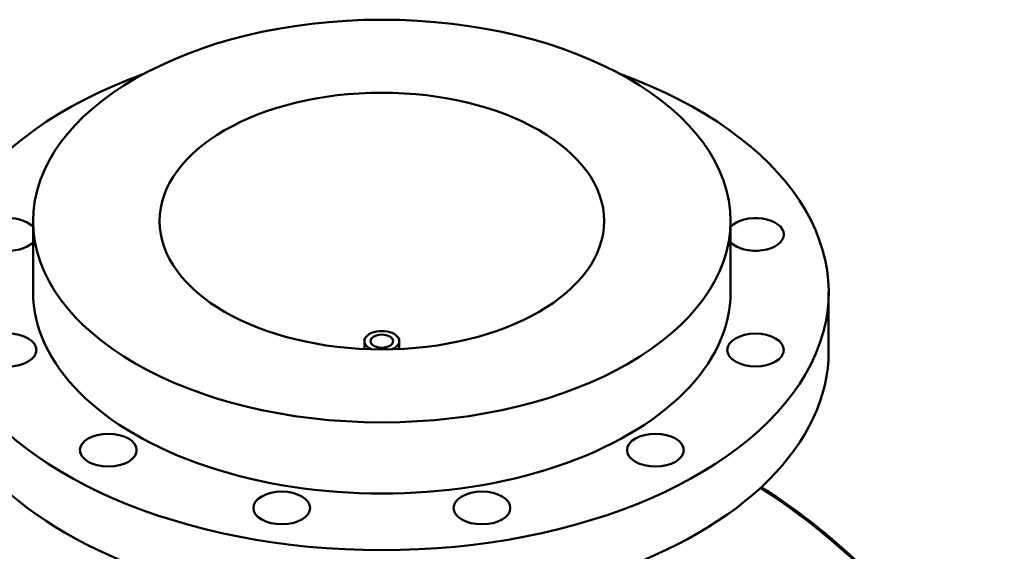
# Model space of a CAD drawing. Header units: millimetres. Extents: x -604 to 1143, y -275 to 912.
# Tile 10 of 10: x 691 to 1143, y 668 to 912. Entities that reach past the tile are written whole.
import ezdxf

# ---------------------------------------------------------------- set-up
doc = ezdxf.new("R2010")
doc.units = ezdxf.units.MM
doc.layers.add('Visible (ANSI)', color=7, linetype='Continuous', lineweight=50)
doc.layers.add('Visible Narrow (ANSI)', color=7, linetype='Continuous', lineweight=35)

msp = doc.modelspace()

# ---------------------------------------------------------------- linework, layer by layer
at = {"layer": 'Visible (ANSI)'}
for p, q in [((697.56, 786.79), (697.56, 819.45)), ((1017.56, 786.79), (1017.56, 819.45)), ((1062.56, 759.85), (1062.56, 786.79)), ((849.56, 760.74), (849.56, 764.34)), ((865.56, 760.74), (865.56, 764.34))]:
    msp.add_line(p, q, dxfattribs=at)
for centre, major_axis in [((857.56, 819.45), (160, 0)), ((857.56, 819.45), (102, 0)), ((686.11, 760.27), (13, 0)), ((857.56, 764.34), (5.2, 0)), ((1029.01, 760.27), (-13, 0)), ((732.05, 714.33), (13, 0)), ((983.07, 714.33), (13, 0)), ((811.62, 687.8), (13, 0)), ((903.5, 687.8), (13, 0))]:
    msp.add_ellipse(centre, major_axis=major_axis, ratio=0.57735, dxfattribs=at)
for centre, major_axis, start_param, end_param in [((857.56, 786.79), (-205, 0), 5.274453, 10.43351), ((686.11, 813.31), (-13, 0), 3.634607, 8.931764), ((1029.01, 813.31), (13, 0), 3.634607, 8.931764), ((857.56, 786.79), (-160, 0), 0, 3.141593), ((857.56, 764.34), (8, 0), 5.349733, 10.358231), ((857.56, 759.85), (-205, 0), 0, 3.141593)]:
    msp.add_ellipse(centre, major_axis=major_axis, ratio=0.57735, start_param=start_param, end_param=end_param, dxfattribs=at)
msp.add_open_spline([(1143.15, 575.6), (1140.03, 581.06), (1136.82, 586.43), (1130.21, 596.96), (1126.81, 602.12), (1119.82, 612.21), (1116.24, 617.14), (1108.89, 626.77), (1105.12, 631.46), (1097.4, 640.59), (1093.46, 645.03), (1085.39, 653.62), (1081.26, 657.79), (1072.85, 665.82), (1068.56, 669.69), (1059.83, 677.13), (1055.38, 680.7), (1046.34, 687.51), (1041.75, 690.77), (1035.29, 695.04), (1033.48, 696.21), (1031.66, 697.36)], degree=3, knots=[5.334428, 5.334428, 5.334428, 5.334428, 7.348366, 7.348366, 9.362304, 9.362304, 11.376241, 11.376241, 13.390179, 13.390179, 15.404117, 15.404117, 17.418054, 17.418054, 19.431992, 19.431992, 21.44593, 21.44593, 23.459868, 23.459868, 24.238611, 24.238611, 24.238611, 24.238611], dxfattribs=at)
at = {"layer": 'Visible Narrow (ANSI)'}
msp.add_open_spline([(1031.19, 696.92), (1044.95, 688.23), (1058.17, 678.11), (1085.89, 652.86), (1100.05, 637.15), (1123.47, 606.08), (1133.15, 591.27), (1142.07, 575.68)], degree=3, knots=[-24.159393, -24.159393, -24.159393, -24.159393, -18.25089, -18.25089, -11.083607, -11.083607, -5.334428, -5.334428, -5.334428, -5.334428], dxfattribs=at)

doc.saveas('drawing.dxf')
